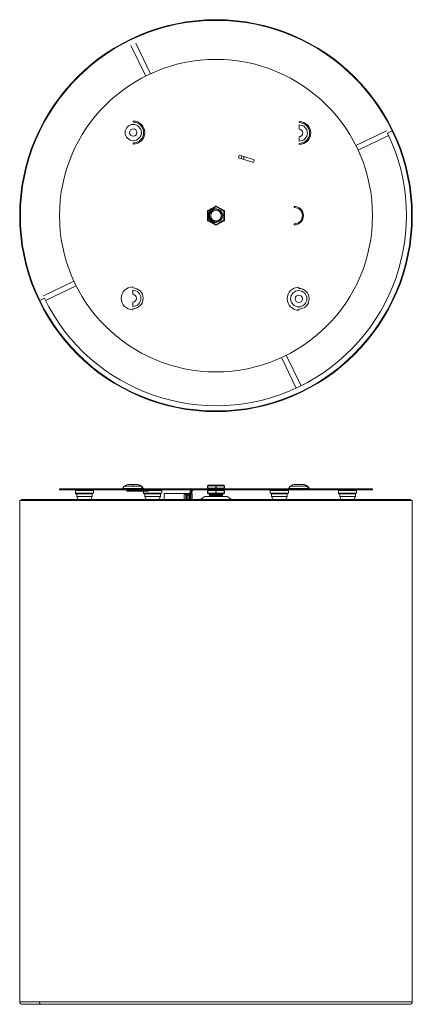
# Model space of a CAD drawing. Header units: millimetres. Extents: x 72 to 373, y -606 to 150.
import ezdxf

# ---------------------------------------------------------------- set-up
doc = ezdxf.new("R2010")
doc.units = ezdxf.units.MM

msp = doc.modelspace()

# ---------------------------------------------------------------- linework, layer by layer
at = {"color": 7, "linetype": 'Continuous', "lineweight": 15}
for p, q in [((157.51, 130.64), (168.8, 107.21)), ((172.4, 108.95), (161.11, 132.37)), ((159.23, 72.64), (159.23, 71.79)), ((286.51, 72.3), (286.51, 71.45)), ((286.51, 66.31), (286.51, 69.71)), ((286.51, 57.23), (286.51, 60.63)), ((353.34, 65.19), (329.91, 53.9)), ((331.65, 50.3), (355.07, 61.59)), ((354.22, 63.4), (357.82, 65.14)), ((159.23, 55.83), (159.23, 54.98)), ((286.51, 55.49), (286.51, 54.64)), ((240.56, 46.43), (239.97, 44.52)), ((251.55, 43.07), (240.56, 46.43)), ((242.47, 45.84), (241.88, 43.93)), ((239.97, 44.52), (250.97, 41.15)), ((243.8, 43.35), (244.38, 45.26)), ((251.59, 41.49), (251.89, 42.44)), ((216.2, 3.46), (216.7, 3.46)), ((216.2, -3.46), (216.2, 3.46)), ((216.45, 3.9), (222.45, 7.36)), ((216.7, 3.46), (216.45, 3.9)), ((216.7, 3.46), (222.7, 6.93)), ((216.7, -3.46), (216.7, 3.46)), ((222.45, 7.36), (222.7, 6.93)), ((222.7, 6.93), (222.95, 7.36)), ((222.7, 6.93), (228.7, 3.46)), ((222.7, 5.61), (222.7, 5.11)), ((222.95, 7.36), (228.95, 3.9)), ((228.95, 3.9), (228.7, 3.46)), ((228.7, 3.46), (228.7, -3.46)), ((228.7, 3.46), (229.2, 3.46)), ((229.2, 3.46), (229.2, -3.46)), ((282.7, 7.1), (282.7, 6.25)), ((216.7, -3.46), (216.2, -3.46)), ((216.45, -3.9), (216.7, -3.46)), ((222.45, -7.36), (216.45, -3.9)), ((222.7, -6.93), (216.7, -3.46)), ((222.7, -6.93), (222.45, -7.36)), ((228.7, -3.46), (222.7, -6.93)), ((222.7, -5.11), (222.7, -5.61)), ((222.95, -7.36), (222.7, -6.93)), ((228.95, -3.9), (222.95, -7.36)), ((226.17, -3.46), (225.93, -3.23)), ((229.2, -3.46), (228.7, -3.46)), ((228.7, -3.46), (228.95, -3.9)), ((282.7, -6.25), (282.7, -7.1)), ((113.75, -50.3), (90.33, -61.59)), ((92.07, -65.19), (115.49, -53.9)), ((158.89, -54.64), (158.89, -55.49)), ((158.89, -60.63), (158.89, -57.23)), ((286.17, -54.98), (286.17, -55.83)), ((87.58, -65.14), (91.19, -63.4)), ((158.89, -69.71), (158.89, -66.31)), ((158.89, -71.45), (158.89, -72.3)), ((286.17, -71.79), (286.17, -72.64)), ((273, -108.95), (284.29, -132.37)), ((287.9, -130.64), (276.6, -107.21)), ((102.7, -209.88), (102.7, -210.68)), ((102.7, -209.88), (342.7, -209.88)), ((342.7, -210.68), (102.7, -210.68)), ((114.86, -211.18), (114.86, -213.18)), ((114.86, -211.18), (128.86, -211.18)), ((117.66, -210.68), (117.66, -210.68)), ((126.06, -211.06), (126.06, -210.68)), ((128.86, -213.18), (128.86, -211.18)), ((152.65, -207.78), (150.91, -209.52)), ((154.45, -210.79), (154.45, -211.59)), ((170.95, -210.79), (154.45, -210.79)), ((170.95, -211.59), (154.45, -211.59)), ((156.04, -206.38), (162.07, -206.38)), ((158.89, -206.38), (158.89, -207.78)), ((158.89, -209.88), (158.89, -209.52)), ((162.53, -206.4), (162.07, -206.38)), ((162.7, -210.68), (162.7, -210.79)), ((166.87, -209.52), (165.12, -207.78)), ((167.21, -209.52), (165.46, -207.78)), ((167.09, -211.59), (167.09, -213.18)), ((170.95, -211.59), (170.95, -210.79)), ((181.09, -211.18), (180.66, -211)), ((181.09, -213.18), (181.09, -211.18)), ((229.2, -207.38), (216.2, -207.38)), ((216.2, -207.38), (216.2, -209.38)), ((229.2, -209.38), (216.2, -209.38)), ((229.2, -211.18), (216.2, -211.18)), ((216.2, -211.18), (216.2, -213.18)), ((216.45, -209.38), (216.45, -207.38)), ((216.45, -213.18), (216.45, -211.18)), ((228.7, -206.88), (216.7, -206.88)), ((222.45, -207.38), (222.45, -209.38)), ((222.45, -211.18), (222.45, -213.18)), ((222.95, -209.38), (222.95, -207.38)), ((222.95, -213.18), (222.95, -211.18)), ((228.95, -207.38), (228.95, -209.38)), ((228.95, -211.18), (228.95, -213.18)), ((229.2, -209.38), (229.2, -207.38)), ((229.2, -213.18), (229.2, -211.18)), ((264.31, -211.18), (264.31, -213.18)), ((264.31, -211.18), (278.31, -211.18)), ((278.31, -211.18), (277.88, -211)), ((279.93, -207.78), (278.19, -209.52)), ((278.31, -213.18), (278.31, -211.18)), ((283.32, -206.38), (289.35, -206.38)), ((286.17, -209.88), (286.17, -209.52)), ((294.15, -209.52), (292.4, -207.78)), ((294.48, -209.52), (292.74, -207.78)), ((316.54, -211.18), (316.54, -213.18)), ((316.54, -211.18), (330.54, -211.18)), ((319.34, -210.68), (319.34, -210.68)), ((327.74, -211.06), (327.74, -210.68)), ((330.54, -213.18), (330.54, -211.18)), ((342.7, -210.68), (342.7, -209.88)), ((72.2, -218.68), (72.2, -603.68)), ((72.2, -218.68), (373.2, -218.68)), ((370.7, -217.94), (74.7, -217.94)), ((115.86, -213.68), (115.86, -215.68)), ((127.86, -213.68), (115.86, -213.68)), ((115.86, -215.68), (116.99, -217.94)), ((115.86, -215.68), (127.86, -215.68)), ((123.87, -213.67), (124.11, -213.68)), ((126.73, -217.94), (127.86, -215.68)), ((127.86, -215.68), (127.86, -213.68)), ((181.09, -213.18), (167.09, -213.18)), ((180.09, -213.68), (167.59, -213.68)), ((168.09, -213.68), (168.09, -215.68)), ((168.09, -215.68), (169.22, -217.94)), ((168.09, -215.68), (180.09, -215.68)), ((178.95, -217.94), (180.09, -215.68)), ((180.09, -215.68), (180.09, -213.68)), ((182.94, -213.38), (182.94, -217.94)), ((202.28, -213.38), (182.94, -213.38)), ((198.24, -217.94), (198.24, -213.38)), ((198.38, -213.88), (199.55, -213.88)), ((198.38, -217.94), (198.38, -213.88)), ((199.55, -213.88), (199.55, -217.94)), ((199.7, -217.94), (199.7, -213.38)), ((200.52, -213.38), (200.52, -217.94)), ((200.67, -213.88), (201.02, -213.88)), ((200.67, -217.94), (200.67, -213.88)), ((201.6, -214.68), (200.67, -214.68)), ((201.95, -214.65), (201.95, -217.94)), ((202.1, -213.53), (202.1, -213.38)), ((202.1, -217.94), (202.1, -214.63)), ((202.92, -214.31), (202.92, -217.94)), ((203.06, -217.94), (203.06, -214.22)), ((203.47, -213.88), (204.23, -213.88)), ((203.69, -211.88), (204.28, -211.88)), ((204.38, -213.38), (203.86, -213.38)), ((204.23, -213.88), (204.23, -217.94)), ((204.38, -217.94), (204.38, -213.38)), ((231.18, -215.68), (214.21, -215.68)), ((229.2, -213.18), (216.2, -213.18)), ((228.7, -213.68), (216.7, -213.68)), ((217.8, -214.22), (217.8, -214.48)), ((217.83, -215.22), (217.8, -215.21)), ((217.8, -215.22), (217.8, -215.48)), ((217.8, -215.49), (218.03, -215.68)), ((227.58, -213.7), (227.52, -213.68)), ((227.59, -213.71), (227.54, -213.7)), ((227.6, -213.98), (227.6, -213.72)), ((227.6, -214.98), (227.6, -214.72)), ((278.31, -213.18), (264.31, -213.18)), ((274.13, -213.68), (264.81, -213.68)), ((265.31, -213.68), (265.31, -215.68)), ((265.31, -215.68), (266.44, -217.94)), ((265.31, -215.68), (277.31, -215.68)), ((277.31, -213.68), (274.14, -213.68)), ((276.18, -217.94), (277.31, -215.68)), ((277.31, -215.68), (277.31, -213.68)), ((317.54, -213.68), (317.54, -215.68)), ((317.54, -215.68), (318.67, -217.94)), ((317.54, -215.68), (329.54, -215.68)), ((329.54, -213.68), (317.66, -213.68)), ((325.55, -213.67), (325.79, -213.68)), ((328.4, -217.94), (329.54, -215.68)), ((329.54, -215.68), (329.54, -213.68)), ((373.2, -603.68), (373.2, -218.68)), ((373.2, -603.68), (72.2, -603.68)), ((74.23, -605.68), (371.17, -605.68))]:
    msp.add_line(p, q, dxfattribs=at)
at = {"color": 8, "linetype": 'Continuous', "lineweight": 15}
for p, q in [((150.91, -209.52), (167.21, -209.52)), ((152.65, -207.78), (165.12, -207.78)), ((155.65, -210.73), (169.75, -210.73)), ((165.14, -207.78), (165.46, -207.78)), ((170.95, -211.18), (181.09, -211.18)), ((278.19, -209.52), (294.48, -209.52)), ((279.93, -207.78), (292.74, -207.78)), ((128.86, -213.18), (114.86, -213.18)), ((330.54, -213.18), (316.54, -213.18)), ((322.54, -213.79), (322.5, -213.43))]:
    msp.add_line(p, q, dxfattribs=at)
at = {"color": 7, "linetype": 'Continuous', "lineweight": 15, "flags": 128}
for points in [[(116, -210.68), (115.21, -210.82), (114.95, -210.99), (114.86, -211.18)], [(150.91, -209.52), (150.83, -209.68), (150.83, -209.79), (150.82, -209.81), (150.81, -209.81)], [(166.96, -209.81), (166.95, -209.81), (166.94, -209.79), (166.95, -209.68), (166.87, -209.52)], [(167.3, -209.81), (167.29, -209.81), (167.28, -209.79), (167.29, -209.68), (167.21, -209.52)], [(177.13, -211.18), (177.11, -210.97), (177.05, -210.79), (176.98, -210.7), (176.91, -210.68)], [(216.45, -207.38), (216.45, -207.28), (216.47, -207.18), (216.49, -207.1), (216.52, -207.02), (216.56, -206.96), (216.6, -206.91), (216.65, -206.89), (216.7, -206.88)], [(216.7, -209.88), (216.65, -209.87), (216.6, -209.84), (216.56, -209.79), (216.52, -209.73), (216.49, -209.65), (216.47, -209.57), (216.45, -209.47), (216.45, -209.38)], [(216.45, -211.18), (216.45, -211.08), (216.47, -210.98), (216.49, -210.9), (216.52, -210.82), (216.56, -210.76), (216.6, -210.71), (216.65, -210.69), (216.7, -210.68)], [(222.7, -206.88), (222.65, -206.89), (222.6, -206.91), (222.56, -206.96), (222.52, -207.02), (222.49, -207.1), (222.47, -207.18), (222.45, -207.28), (222.45, -207.38)], [(222.45, -209.38), (222.45, -209.47), (222.47, -209.57), (222.49, -209.65), (222.52, -209.73), (222.56, -209.79), (222.6, -209.84), (222.65, -209.87), (222.7, -209.88)], [(222.7, -210.68), (222.65, -210.69), (222.6, -210.71), (222.56, -210.76), (222.52, -210.82), (222.49, -210.9), (222.47, -210.98), (222.45, -211.08), (222.45, -211.18)], [(222.95, -207.38), (222.94, -207.28), (222.93, -207.18), (222.9, -207.1), (222.87, -207.02), (222.84, -206.96), (222.79, -206.91), (222.75, -206.89), (222.7, -206.88)], [(222.7, -209.88), (222.75, -209.87), (222.79, -209.84), (222.84, -209.79), (222.87, -209.73), (222.9, -209.65), (222.93, -209.57), (222.94, -209.47), (222.95, -209.38)], [(222.95, -211.18), (222.94, -211.08), (222.93, -210.98), (222.9, -210.9), (222.87, -210.82), (222.84, -210.76), (222.79, -210.71), (222.75, -210.69), (222.7, -210.68)], [(228.7, -206.88), (228.75, -206.89), (228.79, -206.91), (228.84, -206.96), (228.87, -207.02), (228.9, -207.1), (228.93, -207.18), (228.94, -207.28), (228.95, -207.38)], [(228.95, -209.38), (228.94, -209.47), (228.93, -209.57), (228.9, -209.65), (228.87, -209.73), (228.84, -209.79), (228.79, -209.84), (228.75, -209.87), (228.7, -209.88)], [(228.7, -210.68), (228.75, -210.69), (228.79, -210.71), (228.84, -210.76), (228.87, -210.82), (228.9, -210.9), (228.93, -210.98), (228.94, -211.08), (228.95, -211.18)], [(265.34, -211.02), (264.63, -211.09), (264.31, -211.18)], [(274.13, -210.68), (274.22, -210.72), (274.3, -210.86), (274.34, -211.01), (274.35, -211.18)], [(278.19, -209.52), (278.11, -209.68), (278.11, -209.79), (278.1, -209.81), (278.09, -209.81)], [(294.24, -209.81), (294.23, -209.81), (294.22, -209.79), (294.23, -209.68), (294.15, -209.52)], [(294.58, -209.81), (294.57, -209.81), (294.56, -209.79), (294.57, -209.68), (294.48, -209.52)], [(317.68, -210.68), (316.89, -210.82), (316.63, -210.99), (316.54, -211.18)], [(114.86, -213.18), (114.95, -213.36), (115.21, -213.53), (116, -213.68)], [(123.86, -213.79), (123.88, -213.6), (123.91, -213.49)], [(167.09, -213.18), (167.41, -213.27), (167.93, -213.32)], [(176.91, -213.68), (177, -213.63), (177.08, -213.49), (177.11, -213.34), (177.13, -213.18)], [(214.21, -215.68), (212.15, -216.87), (210.7, -217.94)], [(216.7, -213.68), (216.65, -213.67), (216.6, -213.64), (216.56, -213.59), (216.52, -213.53), (216.49, -213.45), (216.47, -213.37), (216.45, -213.27), (216.45, -213.18)], [(217.83, -214.22), (217.8, -214.21), (218.15, -214.16), (219.01, -214.1), (220.29, -214.05), (221.84, -214), (222.7, -213.97), (224.15, -213.92), (225.47, -213.87), (226.65, -213.82), (227.39, -213.76), (227.56, -213.72)], [(217.8, -214.49), (218.09, -214.73), (218.38, -214.95)], [(218.4, -213.94), (218.1, -214.07), (217.81, -214.2)], [(218.41, -214.94), (218.11, -215.07), (217.82, -215.2)], [(227.53, -213.98), (227.56, -214), (227.1, -214.06), (226.14, -214.11), (224.79, -214.16), (223.2, -214.22), (222.7, -214.24), (221.07, -214.29), (219.63, -214.34), (218.54, -214.4), (217.92, -214.45), (217.86, -214.48)], [(227.53, -214.98), (227.56, -215), (227.1, -215.06), (226.14, -215.11), (224.79, -215.16), (223.2, -215.22), (222.7, -215.24), (221.07, -215.29), (219.63, -215.34), (218.54, -215.4), (217.92, -215.45), (217.86, -215.48)], [(218.03, -213.68), (218.1, -213.73), (218.38, -213.95)], [(218.45, -214.94), (218.57, -214.91), (219.16, -214.86), (220.13, -214.81), (221.34, -214.76), (222.66, -214.71), (224.04, -214.65), (225.26, -214.6), (226.19, -214.56), (226.81, -214.5), (226.97, -214.46)], [(222.45, -213.18), (222.45, -213.27), (222.47, -213.37), (222.49, -213.45), (222.52, -213.53), (222.56, -213.59), (222.6, -213.64), (222.65, -213.67), (222.7, -213.68)], [(222.7, -213.68), (222.75, -213.67), (222.79, -213.64), (222.84, -213.59), (222.87, -213.53), (222.9, -213.45), (222.93, -213.37), (222.94, -213.27), (222.95, -213.18)], [(227, -214.46), (227.3, -214.23), (227.59, -213.99)], [(227, -215.46), (227.3, -215.23), (227.59, -214.99)], [(227.59, -214.7), (227.29, -214.57), (227.02, -214.45)], [(227.58, -215.7), (227.29, -215.57), (227.02, -215.45)], [(228.95, -213.18), (228.94, -213.27), (228.93, -213.37), (228.9, -213.45), (228.87, -213.53), (228.84, -213.59), (228.79, -213.64), (228.75, -213.67), (228.7, -213.68)], [(234.69, -217.94), (233.24, -216.87), (231.18, -215.68)], [(264.31, -213.18), (264.63, -213.27), (265.15, -213.32)], [(274.35, -213.18), (274.33, -213.38), (274.27, -213.56), (274.2, -213.65), (274.13, -213.68)], [(316.54, -213.18), (316.63, -213.36), (316.89, -213.53), (317.68, -213.68)], [(325.54, -213.79), (325.55, -213.6), (325.59, -213.49)]]:
    msp.add_lwpolyline(points, dxfattribs=at)
at = {"color": 8, "linetype": 'Continuous', "lineweight": 15, "flags": 128}
for points in [[(120.83, -213.43), (120.83, -213.45), (120.86, -213.79)], [(124.11, -213.68), (123.92, -213.63), (123.88, -213.59)], [(325.55, -213.6), (325.64, -213.65), (325.79, -213.68)]]:
    msp.add_lwpolyline(points, dxfattribs=at)
at = {"color": 7, "linetype": 'Continuous', "lineweight": 15}
for centre, radius in [((222.7, 0), 150.5), ((222.7, 0), 150), ((222.7, 0), 120), ((159.23, 63.81), 6.24), ((159.23, 63.81), 2.84), ((222.7, 0), 5.12), ((222.7, 0), 5), ((222.7, 0), 4), ((286.17, -63.81), 6.24), ((286.17, -63.81), 2.84)]:
    msp.add_circle(centre, radius, dxfattribs=at)
for centre, radius, start, end in [((159.23, 63.81), 8.83, 270, 90), ((159.23, 63.81), 7.98, 270, 90), ((286.51, 63.47), 8.83, 270, 90), ((286.51, 63.47), 7.98, 270, 90), ((286.51, 63.47), 6.24, 270, 90), ((222.7, 0), 146, 205.73703, 25.73703), ((286.51, 63.47), 2.84, 270, 90), ((251.12, 41.63), 0.5, 253, 343), ((251.41, 42.59), 0.5, 343, 73), ((216.7, 3.46), 0.5, 120, 180), ((222.7, 0), 5.61, 90, 270), ((222.7, 0), 4.9, 315.00003, 219.66071), ((222.7, 6.93), 0.5, 90, 120), ((222.7, 6.93), 0.5, 60, 90), ((222.7, 0), 5.11, 270, 90), ((228.7, 3.46), 0.5, 0, 60), ((282.7, 0), 7.1, 270, 90), ((282.7, 0), 6.25, 270, 90), ((216.7, -3.46), 0.5, 180, 240), ((222.48, 0.01), 4.74, 221.51858, 316.80938), ((222.7, -6.93), 0.5, 240, 270), ((222.7, 0), 4.9, 270.01384, 315.0059), ((222.7, -6.93), 0.5, 270, 300), ((228.7, -3.46), 0.5, 300, 0), ((158.89, -63.47), 8.83, 90, 270), ((158.89, -63.47), 7.98, 270, 90), ((158.89, -63.47), 6.24, 270, 90), ((286.17, -63.81), 8.83, 90, 270), ((286.17, -63.81), 7.98, 270, 90), ((158.89, -63.47), 2.84, 270, 90), ((116.03, -211.15), 0.479, 93.40478, 182.57039), ((125.94, -229.08), 18.14, 80.75211, 89.44751), ((156.04, -211.18), 4.8, 90, 135), ((161.73, -211.18), 4.8, 45, 90), ((162.07, -211.18), 4.8, 45, 81.94761), ((204.99, -211.87), 2.06, 144.52179, 180.11695), ((204.87, -211.85), 1.17, 91.30811, 181.25094), ((205.45, -211.85), 1.17, 91.30811, 181.25094), ((216.7, -207.38), 0.5, 90, 180), ((216.7, -209.38), 0.5, 180, 270), ((216.7, -211.18), 0.5, 90, 180), ((228.7, -207.38), 0.5, 0, 90), ((228.7, -209.38), 0.5, 270, 360), ((228.7, -211.18), 0.5, 0, 90), ((283.32, -211.18), 4.8, 90, 135), ((289.01, -211.18), 4.8, 45, 90), ((289.35, -211.18), 4.8, 45, 90), ((317.7, -211.15), 0.475, 92.8801, 183.09506), ((327.62, -229.08), 18.14, 80.75211, 89.44751), ((74.56, -219.6), 1.67, 85.15329, 146.33436), ((116.03, -213.2), 0.475, 176.90494, 267.1199), ((109.45, 223.36), 437.08, 270.85855, 272.27321), ((126.78, -202.78), 10.6, 270.03824, 281.2916), ((177.15, -94.84), 118.84, 265.55122, 269.88352), ((177.61, -201.84), 11.86, 266.61004, 287.04057), ((200.95, -211.94), 2.74, 271.30811, 1.25094), ((200.97, -211.92), 1.96, 271.30811, 1.25094), ((201.54, -211.94), 2.74, 271.30811, 1.25094), ((216.7, -213.18), 0.5, 180, 270), ((202.58, 187.55), 403.04, 272.17082, 273.55381), ((225.84, -305.21), 91.56, 91.48418, 94.61295), ((228.7, -213.18), 0.5, 270, 360), ((274.37, -94.84), 118.84, 265.55122, 269.88352), ((274.83, -201.84), 11.86, 266.61004, 287.04057), ((317.71, -213.2), 0.479, 177.42961, 266.59522), ((311.13, 223.36), 437.08, 270.85855, 272.27321), ((328.46, -202.78), 10.6, 270.03824, 281.2916), ((370.84, -219.6), 1.67, 33.66564, 94.84671), ((74.22, -603.68), 2, 180.01803, 270.02316), ((371.17, -603.68), 2, 269.97518, 359.98363)]:
    msp.add_arc(centre, radius, start, end, dxfattribs=at)
at = {"color": 8, "linetype": 'Continuous', "lineweight": 15}
for centre, radius, start, end in [((89.23, -219.34), 1.4, 78.53404, 151.63064), ((89.06, -603.77), 1.91, 177.29498, 266.72985)]:
    msp.add_arc(centre, radius, start, end, dxfattribs=at)

doc.saveas('drawing.dxf')
